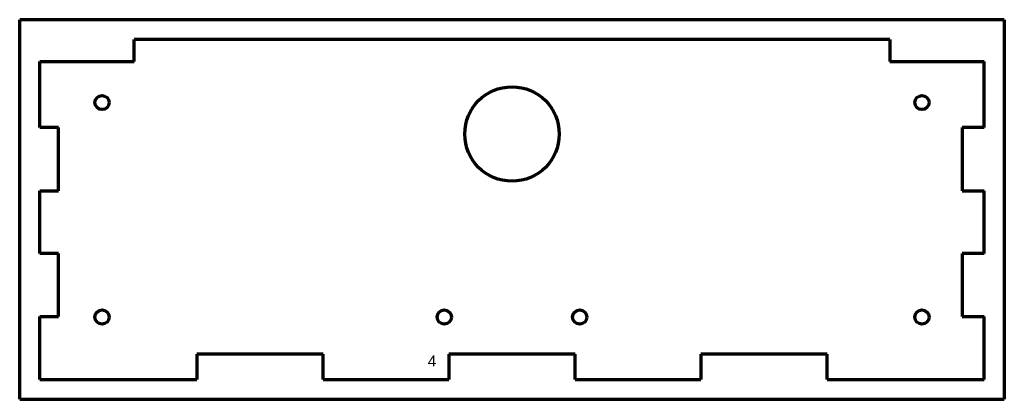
# Model space of a CAD drawing. Header units: millimetres. Extents: x 35 to 348, y 95 to 216.
import ezdxf

# ---------------------------------------------------------------- set-up
doc = ezdxf.new("R2010")
doc.units = ezdxf.units.MM
doc.layers.add('1', color=7, linetype='Continuous', true_color=0xffffff)
doc.styles.add('Arial', font='Arial')

msp = doc.modelspace()

# ---------------------------------------------------------------- linework, layer by layer
at = {"layer": '1', "color": 8, "linetype": 'Continuous', "lineweight": 70}
for p, q in [((35.377974, 94.838867), (35.377974, 215.538867)), ((348.077974, 215.538867), (35.377974, 215.538867)), ((348.077974, 215.538867), (348.077974, 94.838867)), ((35.377974, 94.838867), (348.077974, 94.838867))]:
    msp.add_line(p, q, dxfattribs=at)
at = {"layer": '1', "color": 175, "linetype": 'Continuous', "lineweight": 70}
for p, q in [((311.727974, 209.188867), (71.727974, 209.188867)), ((71.727974, 202.188867), (71.727974, 209.188867)), ((311.727974, 209.188867), (311.727974, 202.188867)), ((41.727974, 181.238867), (41.727974, 202.188867)), ((41.727974, 202.188867), (71.727974, 202.188867)), ((311.727974, 202.188867), (341.727974, 202.188867)), ((341.727974, 181.238867), (341.727974, 202.188867)), ((47.727974, 181.238867), (41.727974, 181.238867)), ((47.727974, 161.138867), (47.727974, 181.238867)), ((334.727974, 181.238867), (334.727974, 161.138867)), ((341.727974, 181.238867), (334.727974, 181.238867)), ((41.727974, 141.238867), (41.727974, 161.138867)), ((41.727974, 161.138867), (47.727974, 161.138867)), ((334.727974, 161.138867), (341.727974, 161.138867)), ((341.727974, 141.238867), (341.727974, 161.138867)), ((47.727974, 141.238867), (41.727974, 141.238867)), ((47.727974, 121.138867), (47.727974, 141.238867)), ((334.727974, 141.238867), (334.727974, 121.138867)), ((341.727974, 141.238867), (334.727974, 141.238867)), ((41.727974, 101.188867), (41.727974, 121.138867)), ((41.727974, 121.138867), (47.727974, 121.138867)), ((334.727974, 121.138867), (341.727974, 121.138867)), ((341.727974, 101.188867), (341.727974, 121.138867)), ((91.677974, 109.188867), (91.677974, 101.188867)), ((131.777974, 109.188867), (91.677974, 109.188867)), ((131.777974, 101.188867), (131.777974, 109.188867)), ((171.677974, 109.188867), (171.677974, 101.188867)), ((211.777974, 109.188867), (171.677974, 109.188867)), ((211.777974, 101.188867), (211.777974, 109.188867)), ((251.677974, 109.188867), (251.677974, 101.188867)), ((291.777974, 109.188867), (251.677974, 109.188867)), ((291.777974, 101.188867), (291.777974, 109.188867)), ((41.727974, 101.188867), (91.677974, 101.188867)), ((131.777974, 101.188867), (171.677974, 101.188867)), ((211.777974, 101.188867), (251.677974, 101.188867)), ((291.777974, 101.188867), (341.727974, 101.188867))]:
    msp.add_line(p, q, dxfattribs=at)
for centre, radius in [((191.727974, 179.188867), 15), ((61.527974, 189.188867), 2.25), ((321.927974, 189.188867), 2.25), ((61.527974, 120.988867), 2.25), ((170.227974, 120.988867), 2.25), ((213.227974, 120.988867), 2.25), ((321.927974, 120.988867), 2.25)]:
    msp.add_circle(centre, radius, dxfattribs=at)

# ---------------------------------------------------------------- texts
at = {"layer": '1', "color": 18, "linetype": 'Continuous', "lineweight": 13, "insert": (164.989142, 99.169133), "char_height": 3.5, "attachment_point": 7, "line_spacing_factor": 1.047437, "style": 'Arial'}
msp.add_mtext('\\fArial|b0|i0;\\W1.0000;4\\P ', dxfattribs=at)

doc.saveas('drawing.dxf')
